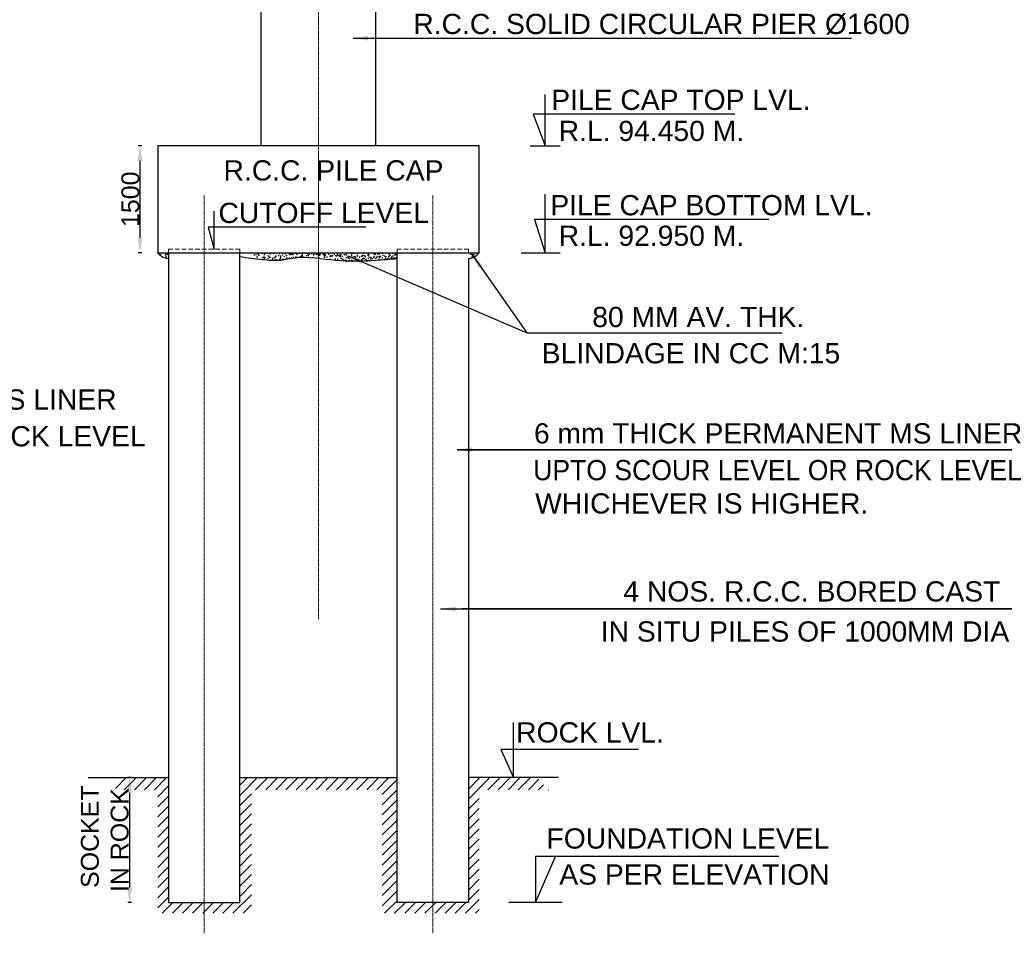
# Model space of a CAD drawing. Header units: inches. Extents: x 4599583 to 15517275, y 2817812 to 28133222499.
# Tile 41 of 95: x 4930427 to 4985551, y 28133069684 to 28133120857. Entities that reach past the tile are written whole.
import ezdxf

# ---------------------------------------------------------------- set-up
doc = ezdxf.new("R2010")
doc.units = ezdxf.units.IN
doc.header["$MEASUREMENT"] = 0
doc.linetypes.add('CENTER', pattern=[2, 1.25, -0.25, 0.25, -0.25])
doc.linetypes.add('HIDDEN', pattern=[0.375, 0.25, -0.125])
for name, color, linetype, lineweight in [('BSTR', 62, 'Continuous', 13), ('CEN', 3, 'CENTER', 13), ('STEEL', 12, 'Continuous', 35), ('STR', 7, 'Continuous', 25), ('SYM', 8, 'Continuous', 5)]:
    doc.layers.add(name, color=color, linetype=linetype, lineweight=lineweight)
doc.layers.add('CENTER', color=3, linetype='CENTER')
doc.layers.add('text', color=7, linetype='Continuous')
doc.styles.add('ROMANS', font='arial.ttf')
doc.dimstyles.new('ROMANS', dxfattribs={"dimtxt": 1000, "dimasz": 850, "dimexe": 100, "dimexo": 100, "dimgap": 25, "dimtad": 1, "dimdec": 0, "dimzin": 9, "dimdsep": 46, "dimtxsty": 'ROMANS', "dimcen": 325, "dimclrd": 4, "dimclre": 4, "dimclrt": 6, "dimadec": 0, "dimazin": 0, "dimtfac": 1, "dimtdec": 0, "dimtmove": 0, "dimatfit": 3, "dimfxl": 1, "dimtolj": 1, "dimtzin": 9, "dimarcsym": 0})
pattern_1 = [(50, (7589444.3, 28133395156.48), (430.351806, -37.650904), [44.99955, -494.99505]), (355, (7589444.3, 28133395156.5), (-83.24997, 451.31077), [35.99964, -395.99604]), (100.4514, (7589480.15, 28133395153.34), (347.10216, 413.65959), [38.24373, -420.68106]), (46.1842, (7589444.3, 28133395276.5), (640.33823, -99.31042), [67.49932, -742.49257]), (96.6356, (7589497.65, 28133395268.2), (560.79202, 584.46488), [57.3656, -631.02149]), (351.1842, (7589444.3, 28133395276.5), (560.79156, 584.46532), [53.99946, -593.99406]), (21, (7589504.3, 28133395246.48), (358.14065, -241.56892), [44.99955, -494.99505]), (326, (7589504.3, 28133395246.48), (145.98774, 435.085676), [35.99964, -395.99604]), (71.4514, (7589534.13, 28133395226.35), (504.128536, 193.51636), [38.24373, -420.68106]), (37.5, (7589444.29, 28133395156.48), (7.29584, 199.734315), [0, -391.196088, 0, -401.99598, 0, -397.496025]), (7.5, (7589444.29, 28133395156.48), (157.840144, 236.64466), [0, -229.197708, 0, -382.196178, 0, -151.498485]), (327.5, (7589310.49, 28133395156.48), (320.290259, -13.532788), [0, -149.9985, 0, -467.99532, 0, -620.99379]), (317.5, (7589250.5, 28133395156.48), (349.908202, 60.06239), [0, -194.99805, 0, -310.796892, 0, -440.99559])]
pattern_2 = [(45, (4558932.4, 28132765431.66), (-282.83988, 282.83988), [])]

# ---------------------------------------------------------------- blocks, each defined once
blk = doc.blocks.new('*D31')
at = {"layer": 'Defpoints', "color": 0, "transparency": 16777216}
for p in [(4937164, 28133113799), (4938154, 28133113799), (4938154, 28133107799)]:
    blk.add_point(p, dxfattribs=at)
at = {"layer": 'STR', "color": 4, "lineweight": -2, "transparency": 16777216}
for p, q in [((4937264, 28133113799), (4937064, 28133113799)), ((4937164, 28133108649), (4937164, 28133112949)), ((4937264, 28133107799), (4937064, 28133107799))]:
    blk.add_line(p, q, dxfattribs=at)
at = {"layer": 'STR', "color": 4, "transparency": 16777216}
for points in [[(4937022, 28133112949), (4937306, 28133112949), (4937164, 28133113799)], [(4937022, 28133108649), (4937306, 28133108649), (4937164, 28133107799)]]:
    blk.add_solid(points, dxfattribs=at)
at = {"layer": 'STR', "color": 6, "transparency": 16777216, "insert": (4936628, 28133110799), "char_height": 1000, "attachment_point": 5, "rotation": 90, "style": 'ROMANS'}
blk.add_mtext('\\A1;1500', dxfattribs=at)
blk = doc.blocks.new('*D38')
at = {"layer": 'Defpoints', "color": 0, "transparency": 16777216}
for p in [(4938754, 28133078404), (4936580, 28133071404), (4938754, 28133071404)]:
    blk.add_point(p, dxfattribs=at)
at = {"layer": 'STR', "color": 4, "lineweight": -2, "transparency": 16777216}
for p, q in [((4936680, 28133078404), (4936480, 28133078404)), ((4936580, 28133077554), (4936580, 28133072254)), ((4936680, 28133071404), (4936480, 28133071404))]:
    blk.add_line(p, q, dxfattribs=at)
at = {"layer": 'STR', "color": 4, "transparency": 16777216}
for points in [[(4936438, 28133077554), (4936722, 28133077554), (4936580, 28133078404)], [(4936438, 28133072254), (4936722, 28133072254), (4936580, 28133071404)]]:
    blk.add_solid(points, dxfattribs=at)
at = {"layer": 'STR', "color": 6, "transparency": 16777216, "insert": (4935195, 28133074904), "char_height": 1000, "attachment_point": 5, "rotation": 90, "style": 'ROMANS'}
blk.add_mtext('\\A1; SOCKET \\PIN ROCK', dxfattribs=at)
blk = doc.blocks.new('*D116')
at = {"layer": 'Defpoints', "color": 0, "transparency": 16777216}
for p in [(4937164, 28133113799), (4938154, 28133113799), (4938154, 28133107799)]:
    blk.add_point(p, dxfattribs=at)
at = {"layer": 'STR', "color": 4, "lineweight": -2, "transparency": 16777216}
for p, q in [((4937264, 28133113799), (4937064, 28133113799)), ((4937164, 28133108649), (4937164, 28133112949)), ((4937264, 28133107799), (4937064, 28133107799))]:
    blk.add_line(p, q, dxfattribs=at)
at = {"layer": 'STR', "color": 4, "transparency": 16777216}
for points in [[(4937022, 28133112949), (4937306, 28133112949), (4937164, 28133113799)], [(4937022, 28133108649), (4937306, 28133108649), (4937164, 28133107799)]]:
    blk.add_solid(points, dxfattribs=at)
at = {"layer": 'STR', "color": 6, "transparency": 16777216, "insert": (4936628, 28133110799), "char_height": 1000, "attachment_point": 5, "rotation": 90, "style": 'ROMANS'}
blk.add_mtext('\\A1;1500', dxfattribs=at)
blk = doc.blocks.new('*D128')
at = {"layer": 'Defpoints', "color": 0, "transparency": 16777216}
for p in [(4938754, 28133078404), (4936580, 28133071404), (4938754, 28133071404)]:
    blk.add_point(p, dxfattribs=at)
at = {"layer": 'STR', "color": 4, "lineweight": -2, "transparency": 16777216}
for p, q in [((4936680, 28133078404), (4936480, 28133078404)), ((4936580, 28133077554), (4936580, 28133072254)), ((4936680, 28133071404), (4936480, 28133071404))]:
    blk.add_line(p, q, dxfattribs=at)
at = {"layer": 'STR', "color": 4, "transparency": 16777216}
for points in [[(4936438, 28133077554), (4936722, 28133077554), (4936580, 28133078404)], [(4936438, 28133072254), (4936722, 28133072254), (4936580, 28133071404)]]:
    blk.add_solid(points, dxfattribs=at)
at = {"layer": 'STR', "color": 6, "transparency": 16777216, "insert": (4935195, 28133074904), "char_height": 1000, "attachment_point": 5, "rotation": 90, "style": 'ROMANS'}
blk.add_mtext('\\A1; SOCKET \\PIN ROCK', dxfattribs=at)
blk = doc.blocks.new('*D166')
at = {"layer": 'Defpoints', "color": 0, "transparency": 16777216}
for p in [(4937164, 28133113799), (4938154, 28133113799), (4938154, 28133107799)]:
    blk.add_point(p, dxfattribs=at)
at = {"layer": 'STR', "color": 4, "lineweight": -2, "transparency": 16777216}
for p, q in [((4937264, 28133113799), (4937064, 28133113799)), ((4937164, 28133108649), (4937164, 28133112949)), ((4937264, 28133107799), (4937064, 28133107799))]:
    blk.add_line(p, q, dxfattribs=at)
at = {"layer": 'STR', "color": 4, "transparency": 16777216}
for points in [[(4937022, 28133112949), (4937306, 28133112949), (4937164, 28133113799)], [(4937022, 28133108649), (4937306, 28133108649), (4937164, 28133107799)]]:
    blk.add_solid(points, dxfattribs=at)
at = {"layer": 'STR', "color": 6, "transparency": 16777216, "insert": (4936628, 28133110799), "char_height": 1000, "attachment_point": 5, "rotation": 90, "style": 'ROMANS'}
blk.add_mtext('\\A1;1500', dxfattribs=at)
blk = doc.blocks.new('*D173')
at = {"layer": 'Defpoints', "color": 0, "transparency": 16777216}
for p in [(4938754, 28133078404), (4936580, 28133071404), (4938754, 28133071404)]:
    blk.add_point(p, dxfattribs=at)
at = {"layer": 'STR', "color": 4, "lineweight": -2, "transparency": 16777216}
for p, q in [((4936680, 28133078404), (4936480, 28133078404)), ((4936580, 28133077554), (4936580, 28133072254)), ((4936680, 28133071404), (4936480, 28133071404))]:
    blk.add_line(p, q, dxfattribs=at)
at = {"layer": 'STR', "color": 4, "transparency": 16777216}
for points in [[(4936438, 28133077554), (4936722, 28133077554), (4936580, 28133078404)], [(4936438, 28133072254), (4936722, 28133072254), (4936580, 28133071404)]]:
    blk.add_solid(points, dxfattribs=at)
at = {"layer": 'STR', "color": 6, "transparency": 16777216, "insert": (4935195, 28133074904), "char_height": 1000, "attachment_point": 5, "rotation": 90, "style": 'ROMANS'}
blk.add_mtext('\\A1; SOCKET \\PIN ROCK', dxfattribs=at)

msp = doc.modelspace()

# ---------------------------------------------------------------- hatches: boundary and pattern name
at = {"layer": 'STEEL', "lineweight": 25}
h = msp.add_hatch(dxfattribs=at)
h.set_pattern_fill('AR-CONC', color=256, scale=59.9994, style=0)
h.set_pattern_definition(pattern_1)
h.paths.add_polyline_path([(4938753.787, 28133107798.695), (4938153.793, 28133107798.695, 0.197566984), (4938753.787, 28133107478.698)])
h = msp.add_hatch(dxfattribs=at)
h.set_pattern_fill('AR-CONC', color=256, scale=59.9994, style=0)
h.set_pattern_definition(pattern_1)
h.paths.add_polyline_path([(4938753.787, 28133107798.695), (4938153.793, 28133107798.695, 0.197566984), (4938753.787, 28133107478.698)])
h = msp.add_hatch(dxfattribs=at)
h.set_pattern_fill('AR-CONC', color=256, scale=59.9994, style=0)
h.set_pattern_definition(pattern_1)
h.paths.add_polyline_path([(4938753.787, 28133107798.695), (4938153.793, 28133107798.695, 0.197566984), (4938753.787, 28133107478.698)])
h = msp.add_hatch(dxfattribs=at)
h.set_pattern_fill('AR-CONC', color=256, scale=59.9994, style=0)
h.set_pattern_definition(pattern_1)
edge = h.paths.add_edge_path()
edge.add_line((4947153.703, 28133107798.695), (4943553.739, 28133107798.695))
edge.add_line((4943553.739, 28133107798.695), (4943553.739, 28133107584.541))
edge.add_spline(control_points=[(4943553.739, 28133107584.541), (4943704.05, 28133107526.696), (4944169.785, 28133107347.822), (4944962.489, 28133107350.453), (4945993.011, 28133107590.583), (4946707.639, 28133107552.377), (4947153.703, 28133107505.233)], knot_values=[0.674050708, 0.674050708, 0.674050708, 0.674050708, 120.996110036, 373.42191176, 577.886559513, 911.963916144, 911.963916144, 911.963916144, 911.963916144], degree=3, periodic=0)
edge.add_line((4947153.703, 28133107505.233), (4947153.703, 28133107798.695))
edge = h.paths.add_edge_path()
edge.add_spline(control_points=[(4947153.703, 28133107505.233), (4947470.469, 28133107471.754), (4948544.222, 28133107318.864), (4949760.285, 28133107243.938), (4950623.053, 28133107447.831), (4951057.415, 28133107440.472)], knot_values=[911.963916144, 911.963916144, 911.963916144, 911.963916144, 1149.204394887, 1712.636086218, 1813.149954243, 1813.149954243, 1813.149954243, 1813.149954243], degree=3, periodic=0)
edge.add_line((4951553.659, 28133107478.698), (4951553.659, 28133107798.695))
edge.add_line((4951553.659, 28133107798.695), (4947153.703, 28133107798.695))
edge.add_line((4947153.703, 28133107798.695), (4947153.703, 28133107505.233))
h = msp.add_hatch(dxfattribs=at)
h.set_pattern_fill('AR-CONC', color=256, scale=59.9994, style=0)
h.set_pattern_definition(pattern_1)
edge = h.paths.add_edge_path()
edge.add_line((4947153.703, 28133107798.695), (4943553.739, 28133107798.695))
edge.add_line((4943553.739, 28133107798.695), (4943553.739, 28133107584.541))
edge.add_spline(control_points=[(4943553.739, 28133107584.541), (4943704.05, 28133107526.696), (4944169.785, 28133107347.822), (4944962.489, 28133107350.453), (4945993.011, 28133107590.583), (4946707.639, 28133107552.377), (4947153.703, 28133107505.233)], knot_values=[0.674050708, 0.674050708, 0.674050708, 0.674050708, 120.996110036, 373.42191176, 577.886559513, 911.963916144, 911.963916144, 911.963916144, 911.963916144], degree=3, periodic=0)
edge.add_line((4947153.703, 28133107505.233), (4947153.703, 28133107798.695))
edge = h.paths.add_edge_path()
edge.add_spline(control_points=[(4947153.703, 28133107505.233), (4947470.469, 28133107471.754), (4948544.222, 28133107318.864), (4949760.285, 28133107243.938), (4950623.053, 28133107447.831), (4951057.415, 28133107440.472)], knot_values=[911.963916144, 911.963916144, 911.963916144, 911.963916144, 1149.204394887, 1712.636086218, 1813.149954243, 1813.149954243, 1813.149954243, 1813.149954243], degree=3, periodic=0)
edge.add_line((4951553.659, 28133107478.698), (4951553.659, 28133107798.695))
edge.add_line((4951553.659, 28133107798.695), (4947153.703, 28133107798.695))
edge.add_line((4947153.703, 28133107798.695), (4947153.703, 28133107505.233))
h = msp.add_hatch(dxfattribs=at)
h.set_pattern_fill('AR-CONC', color=256, scale=59.9994, style=0)
h.set_pattern_definition(pattern_1)
edge = h.paths.add_edge_path()
edge.add_line((4947153.703, 28133107798.695), (4943553.739, 28133107798.695))
edge.add_line((4943553.739, 28133107798.695), (4943553.739, 28133107584.541))
edge.add_spline(control_points=[(4943553.739, 28133107584.541), (4943704.05, 28133107526.696), (4944169.785, 28133107347.822), (4944962.489, 28133107350.453), (4945993.011, 28133107590.583), (4946707.639, 28133107552.377), (4947153.703, 28133107505.233)], knot_values=[0.674050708, 0.674050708, 0.674050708, 0.674050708, 120.996110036, 373.42191176, 577.886559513, 911.963916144, 911.963916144, 911.963916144, 911.963916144], degree=3, periodic=0)
edge.add_line((4947153.703, 28133107505.233), (4947153.703, 28133107798.695))
edge = h.paths.add_edge_path()
edge.add_spline(control_points=[(4947153.703, 28133107505.233), (4947470.469, 28133107471.754), (4948544.222, 28133107318.864), (4949760.285, 28133107243.938), (4950623.053, 28133107447.831), (4951057.415, 28133107440.472)], knot_values=[911.963916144, 911.963916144, 911.963916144, 911.963916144, 1149.204394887, 1712.636086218, 1813.149954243, 1813.149954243, 1813.149954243, 1813.149954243], degree=3, periodic=0)
edge.add_line((4951553.659, 28133107478.698), (4951553.659, 28133107798.695))
edge.add_line((4951553.659, 28133107798.695), (4947153.703, 28133107798.695))
edge.add_line((4947153.703, 28133107798.695), (4947153.703, 28133107505.233))
h = msp.add_hatch(dxfattribs=at)
h.set_pattern_fill('AR-CONC', color=256, scale=59.9994, style=0)
h.set_pattern_definition(pattern_1)
h.paths.add_polyline_path([(4955553.619, 28133107798.695), (4956153.613, 28133107798.695, -0.197566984), (4955553.619, 28133107478.698)])
h = msp.add_hatch(dxfattribs=at)
h.set_pattern_fill('AR-CONC', color=256, scale=59.9994, style=0)
h.set_pattern_definition(pattern_1)
h.paths.add_polyline_path([(4955553.619, 28133107798.695), (4956153.613, 28133107798.695, -0.197566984), (4955553.619, 28133107478.698)])
h = msp.add_hatch(dxfattribs=at)
h.set_pattern_fill('AR-CONC', color=256, scale=59.9994, style=0)
h.set_pattern_definition(pattern_1)
h.paths.add_polyline_path([(4955553.619, 28133107798.695), (4956153.613, 28133107798.695, -0.197566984), (4955553.619, 28133107478.698)])
at = {"layer": 'SYM'}
h = msp.add_hatch(dxfattribs=at)
h.set_pattern_fill('ANSI31', color=256, scale=3199.968, style=0)
h.set_pattern_definition(pattern_2)
h.paths.add_polyline_path([(4938753.787, 28133071404.058), (4938753.787, 28133078403.988), (4935787.26, 28133078403.988), (4935787.26, 28133077727.341), (4938153.793, 28133077727.341), (4938153.793, 28133070804.064), (4941153.763, 28133070804.064), (4941153.763, 28133071404.058)])
h.paths.add_polyline_path([(4956153.613, 28133070804.064), (4956153.613, 28133077727.341), (4960242.469, 28133077727.341), (4960242.469, 28133077403.998), (4959427.757, 28133078403.988), (4955553.619, 28133078403.988), (4955553.619, 28133071404.058), (4953153.643, 28133071404.058), (4953153.643, 28133070804.064)])
h = msp.add_hatch(dxfattribs=at)
h.set_pattern_fill('ANSI31', color=256, scale=3199.968, style=0)
h.set_pattern_definition(pattern_2)
h.paths.add_polyline_path([(4938753.787, 28133071404.058), (4938753.787, 28133078403.988), (4935787.26, 28133078403.988), (4935787.26, 28133077727.341), (4938153.793, 28133077727.341), (4938153.793, 28133070804.064), (4941153.763, 28133070804.064), (4941153.763, 28133071404.058)])
h.paths.add_polyline_path([(4956153.613, 28133070804.064), (4956153.613, 28133077727.341), (4960242.469, 28133077727.341), (4960242.469, 28133077403.998), (4959427.757, 28133078403.988), (4955553.619, 28133078403.988), (4955553.619, 28133071404.058), (4953153.643, 28133071404.058), (4953153.643, 28133070804.064)])
h = msp.add_hatch(dxfattribs=at)
h.set_pattern_fill('ANSI31', color=256, scale=3199.968, style=0)
h.set_pattern_definition(pattern_2)
h.paths.add_polyline_path([(4938753.787, 28133071404.058), (4938753.787, 28133078403.988), (4935787.26, 28133078403.988), (4935787.26, 28133077727.341), (4938153.793, 28133077727.341), (4938153.793, 28133070804.064), (4941153.763, 28133070804.064), (4941153.763, 28133071404.058)])
h.paths.add_polyline_path([(4956153.613, 28133070804.064), (4956153.613, 28133077727.341), (4960242.469, 28133077727.341), (4960242.469, 28133077403.998), (4959427.757, 28133078403.988), (4955553.619, 28133078403.988), (4955553.619, 28133071404.058), (4953153.643, 28133071404.058), (4953153.643, 28133070804.064)])
h = msp.add_hatch(dxfattribs=at)
h.set_pattern_fill('ANSI31', color=256, scale=3199.968, style=0)
h.set_pattern_definition(pattern_2)
h.paths.add_polyline_path([(4942753.747, 28133078403.988), (4942753.747, 28133071404.058), (4941153.763, 28133071404.058), (4941153.763, 28133070804.064), (4943412.886, 28133070804.064), (4943412.886, 28133077727.341), (4950715.643, 28133077727.341), (4950715.643, 28133070804.064), (4953153.643, 28133070804.064), (4953153.643, 28133071404.058), (4951553.659, 28133071404.058), (4951553.659, 28133078403.988)])
h = msp.add_hatch(dxfattribs=at)
h.set_pattern_fill('ANSI31', color=256, scale=3199.968, style=0)
h.set_pattern_definition(pattern_2)
h.paths.add_polyline_path([(4942753.747, 28133078403.988), (4942753.747, 28133071404.058), (4941153.763, 28133071404.058), (4941153.763, 28133070804.064), (4943412.886, 28133070804.064), (4943412.886, 28133077727.341), (4950715.643, 28133077727.341), (4950715.643, 28133070804.064), (4953153.643, 28133070804.064), (4953153.643, 28133071404.058), (4951553.659, 28133071404.058), (4951553.659, 28133078403.988)])
h = msp.add_hatch(dxfattribs=at)
h.set_pattern_fill('ANSI31', color=256, scale=3199.968, style=0)
h.set_pattern_definition(pattern_2)
h.paths.add_polyline_path([(4942753.747, 28133078403.988), (4942753.747, 28133071404.058), (4941153.763, 28133071404.058), (4941153.763, 28133070804.064), (4943412.886, 28133070804.064), (4943412.886, 28133077727.341), (4950715.643, 28133077727.341), (4950715.643, 28133070804.064), (4953153.643, 28133070804.064), (4953153.643, 28133071404.058), (4951553.659, 28133071404.058), (4951553.659, 28133078403.988)])

# ---------------------------------------------------------------- linework, layer by layer
for p, q in [((4934264.275, 28133078403.988), (4938753.787, 28133078403.988)), ((4934264.275, 28133078403.988), (4938753.787, 28133078403.988)), ((4934264.275, 28133078403.988), (4938753.787, 28133078403.988)), ((4960242.469, 28133078403.988), (4955553.619, 28133078403.988)), ((4960242.469, 28133078403.988), (4955553.619, 28133078403.988)), ((4960242.469, 28133078403.988), (4955553.619, 28133078403.988))]:
    msp.add_line(p, q)
at = {"layer": 'BSTR', "linetype": 'HIDDEN', "ltscale": 1000}
for points in [[(4938753.787, 28133107998.693), (4942753.747, 28133107998.693), (4942753.747, 28133107798.695), (4938753.787, 28133107798.695)], [(4938753.787, 28133107998.693), (4942753.747, 28133107998.693), (4942753.747, 28133107798.695), (4938753.787, 28133107798.695)], [(4938753.787, 28133107998.693), (4942753.747, 28133107998.693), (4942753.747, 28133107798.695), (4938753.787, 28133107798.695)], [(4955553.619, 28133107998.693), (4951553.659, 28133107998.693), (4951553.659, 28133107798.695), (4955553.619, 28133107798.695)], [(4955553.619, 28133107998.693), (4951553.659, 28133107998.693), (4951553.659, 28133107798.695), (4955553.619, 28133107798.695)], [(4955553.619, 28133107998.693), (4951553.659, 28133107998.693), (4951553.659, 28133107798.695), (4955553.619, 28133107798.695)]]:
    msp.add_lwpolyline(points, close=True, dxfattribs=at)
at = {"layer": 'CEN', "ltscale": 40}
for p, q in [((4947153.703, 28133087288.449), (4947153.703, 28133150946.286)), ((4947153.703, 28133087288.449), (4947153.703, 28133150946.286)), ((4947153.703, 28133087288.449), (4947153.703, 28133150946.286)), ((4940753.767, 28133069684.242), (4940753.767, 28133111032.472)), ((4940753.767, 28133069684.242), (4940753.767, 28133111032.472)), ((4940753.767, 28133069684.242), (4940753.767, 28133111032.472)), ((4953553.639, 28133069684.242), (4953553.639, 28133111032.472)), ((4953553.639, 28133069684.242), (4953553.639, 28133111032.472)), ((4953553.639, 28133069684.242), (4953553.639, 28133111032.472))]:
    msp.add_line(p, q, dxfattribs=at)
at = {"layer": 'STEEL', "lineweight": 25}
for centre, start, end in [((4938842.906, 28133108368.29), 219.5758978, 264.2791652), ((4938842.906, 28133108368.29), 219.5758978, 264.2791652), ((4938842.906, 28133108368.29), 219.5758978, 264.2791652), ((4955464.499, 28133108368.29), 275.7208348, 320.4241022), ((4955464.499, 28133108368.29), 275.7208348, 320.4241022), ((4955464.499, 28133108368.29), 275.7208348, 320.4241022)]:
    msp.add_arc(centre, 894.045, start, end, dxfattribs=at)
msp.add_spline([(4942751.22, 28133107585.513), (4944009.537, 28133107430.031), (4945018.528, 28133107392.375), (4945826.015, 28133107522.16), (4948107.365, 28133107388.729), (4950361.066, 28133107392.035), (4951553.659, 28133107478.698)], degree=3, dxfattribs=at)
msp.add_spline([(4942751.22, 28133107585.513), (4944009.537, 28133107430.031), (4945018.528, 28133107392.375), (4945826.015, 28133107522.16), (4948107.365, 28133107388.729), (4950361.066, 28133107392.035), (4951553.659, 28133107478.698)], degree=3, dxfattribs=at)
msp.add_spline([(4942751.22, 28133107585.513), (4944009.537, 28133107430.031), (4945018.528, 28133107392.375), (4945826.015, 28133107522.16), (4948107.365, 28133107388.729), (4950361.066, 28133107392.035), (4951553.659, 28133107478.698)], degree=3, dxfattribs=at)
at = {"layer": 'STR'}
for p, q in [((4942753.747, 28133078403.988), (4951553.659, 28133078403.988)), ((4942753.747, 28133078403.988), (4951553.659, 28133078403.988)), ((4942753.747, 28133078403.988), (4951553.659, 28133078403.988)), ((4960587.137, 28133078403.988), (4959427.757, 28133078403.988)), ((4960587.137, 28133078403.988), (4959427.757, 28133078403.988)), ((4960587.137, 28133078403.988), (4959427.757, 28133078403.988))]:
    msp.add_line(p, q, dxfattribs=at)
msp.add_lwpolyline([(4943953.735, 28133128268.313), (4950353.671, 28133128268.313), (4950353.671, 28133113798.623), (4943953.735, 28133113798.623)], close=True, dxfattribs=at)
msp.add_lwpolyline([(4943953.735, 28133128268.313), (4950353.671, 28133128268.313), (4950353.671, 28133113798.623), (4943953.735, 28133113798.623)], close=True, dxfattribs=at)
msp.add_lwpolyline([(4943953.735, 28133128268.313), (4950353.671, 28133128268.313), (4950353.671, 28133113798.623), (4943953.735, 28133113798.623)], close=True, dxfattribs=at)
at = {"layer": 'STR', "ltscale": 1000}
msp.add_lwpolyline([(4956153.613, 28133113798.623), (4938153.793, 28133113798.623), (4938153.793, 28133107798.695), (4956153.613, 28133107798.695)], close=True, dxfattribs=at)
msp.add_lwpolyline([(4956153.613, 28133113798.623), (4938153.793, 28133113798.623), (4938153.793, 28133107798.695), (4956153.613, 28133107798.695)], close=True, dxfattribs=at)
msp.add_lwpolyline([(4956153.613, 28133113798.623), (4938153.793, 28133113798.623), (4938153.793, 28133107798.695), (4956153.613, 28133107798.695)], close=True, dxfattribs=at)
at = {"layer": 'STR'}
for points in [[(4938753.787, 28133107798.695), (4938753.787, 28133071404.058), (4942753.747, 28133071404.058), (4942753.747, 28133107798.695)], [(4938753.787, 28133107798.695), (4938753.787, 28133071404.058), (4942753.747, 28133071404.058), (4942753.747, 28133107798.695)], [(4938753.787, 28133107798.695), (4938753.787, 28133071404.058), (4942753.747, 28133071404.058), (4942753.747, 28133107798.695)], [(4955553.619, 28133107478.698), (4955553.619, 28133071404.058), (4951553.659, 28133071404.058), (4951553.659, 28133107798.695)], [(4955553.619, 28133107478.698), (4955553.619, 28133071404.058), (4951553.659, 28133071404.058), (4951553.659, 28133107798.695)], [(4955553.619, 28133107478.698), (4955553.619, 28133071404.058), (4951553.659, 28133071404.058), (4951553.659, 28133107798.695)]]:
    msp.add_lwpolyline(points, dxfattribs=at)
at = {"layer": 'text', "linetype": 'ByBlock'}
for p, q in [((4959011.54, 28133113798.622), (4960679.383, 28133113798.622)), ((4959011.54, 28133113798.622), (4960679.383, 28133113798.622)), ((4959011.54, 28133113798.622), (4960679.383, 28133113798.622)), ((4958494.546, 28133107798.695), (4960679.383, 28133107798.695)), ((4958494.546, 28133107798.695), (4960679.383, 28133107798.695)), ((4958494.546, 28133107798.695), (4960679.383, 28133107798.695))]:
    msp.add_line(p, q, dxfattribs=at)
at = {"layer": 'text', "ltscale": 200}
for p, q in [((4959309.257, 28133073994.301), (4959309.257, 28133071404.058)), ((4959309.257, 28133071404.058), (4960430.117, 28133073994.301)), ((4972931.66, 28133073994.301), (4959309.257, 28133073994.301)), ((4959309.257, 28133073994.301), (4959309.257, 28133071404.058)), ((4959309.257, 28133071404.058), (4960430.117, 28133073994.301)), ((4972931.66, 28133073994.301), (4959309.257, 28133073994.301)), ((4959309.257, 28133073994.301), (4959309.257, 28133071404.058)), ((4959309.257, 28133071404.058), (4960430.117, 28133073994.301)), ((4972931.66, 28133073994.301), (4959309.257, 28133073994.301)), ((4960798.575, 28133071404.058), (4957819.939, 28133071404.058)), ((4960798.575, 28133071404.058), (4957819.939, 28133071404.058)), ((4960798.575, 28133071404.058), (4957819.939, 28133071404.058))]:
    msp.add_line(p, q, dxfattribs=at)
at = {"layer": 'text'}
for points in [[(4970466.392, 28133115568.62), (4959180.396, 28133115568.62), (4959845.462, 28133113798.622), (4959845.462, 28133116674.311)], [(4970466.392, 28133115568.62), (4959180.396, 28133115568.62), (4959845.462, 28133113798.622), (4959845.462, 28133116674.311)], [(4970466.392, 28133115568.62), (4959180.396, 28133115568.62), (4959845.462, 28133113798.622), (4959845.462, 28133116674.311)], [(4972366.53, 28133109665.286), (4959246.351, 28133109665.286), (4959845.462, 28133107782.858), (4959845.462, 28133111091.328)], [(4972366.53, 28133109665.286), (4959246.351, 28133109665.286), (4959845.462, 28133107782.858), (4959845.462, 28133111091.328)], [(4972366.53, 28133109665.286), (4959246.351, 28133109665.286), (4959845.462, 28133107782.858), (4959845.462, 28133111091.328)], [(4949798.098, 28133109236.969), (4940973.447, 28133109236.969), (4941322.545, 28133107998.693), (4941322.545, 28133110138.936)], [(4949798.098, 28133109236.969), (4940973.447, 28133109236.969), (4941322.545, 28133107998.693), (4941322.545, 28133110138.936)], [(4949798.098, 28133109236.969), (4940973.447, 28133109236.969), (4941322.545, 28133107998.693), (4941322.545, 28133110138.936)], [(4965078.797, 28133079981.181), (4957371.477, 28133079981.181), (4958076.349, 28133078403.988), (4958076.349, 28133081490.688)], [(4965078.797, 28133079981.181), (4957371.477, 28133079981.181), (4958076.349, 28133078403.988), (4958076.349, 28133081490.688)], [(4965078.797, 28133079981.181), (4957371.477, 28133079981.181), (4958076.349, 28133078403.988), (4958076.349, 28133081490.688)]]:
    msp.add_lwpolyline(points, dxfattribs=at)

# ---------------------------------------------------------------- texts
at = {"layer": 'text', "color": 6, "style": 'ROMANS'}
for s, p in [('R.C.C. SOLID CIRCULAR PIER %%C1600', (4952464.967, 28133120051.713)), ('R.C.C. SOLID CIRCULAR PIER %%C1600', (4952464.967, 28133120051.713)), ('R.C.C. SOLID CIRCULAR PIER %%C1600', (4952464.967, 28133120051.713)), ('PILE CAP TOP LVL.', (4960184.815, 28133115801.62)), ('PILE CAP TOP LVL.', (4960184.815, 28133115801.62)), ('PILE CAP TOP LVL.', (4960184.815, 28133115801.62)), ('R.L. 94.450 M.', (4960601.811, 28133114060.637)), ('R.L. 94.450 M.', (4960601.811, 28133114060.637)), ('R.L. 94.450 M.', (4960601.811, 28133114060.637)), ('R.C.C. PILE CAP', (4941837.987, 28133111848.582)), ('R.C.C. PILE CAP', (4941837.987, 28133111848.582)), ('R.C.C. PILE CAP', (4941837.987, 28133111848.582)), ('CUTOFF LEVEL', (4941554.83, 28133109467.987)), ('CUTOFF LEVEL', (4941554.83, 28133109467.987)), ('CUTOFF LEVEL', (4941554.83, 28133109467.987)), ('PILE CAP BOTTOM LVL.', (4960136.109, 28133109900.607)), ('PILE CAP BOTTOM LVL.', (4960136.109, 28133109900.607)), ('PILE CAP BOTTOM LVL.', (4960136.109, 28133109900.607)), ('R.L. 92.950 M.', (4960601.811, 28133108188.708)), ('R.L. 92.950 M.', (4960601.811, 28133108188.708)), ('R.L. 92.950 M.', (4960601.811, 28133108188.708)), ('80 MM AV. THK.', (4962481.038, 28133103640.263)), ('80 MM AV. THK.', (4962481.038, 28133103640.263)), ('80 MM AV. THK.', (4962481.038, 28133103640.263)), ('BLINDAGE IN CC M:15', (4959651.765, 28133101609.946)), ('BLINDAGE IN CC M:15', (4959651.765, 28133101609.946)), ('BLINDAGE IN CC M:15', (4959651.765, 28133101609.946)), ('6 mm THICK PERMANENT MS LINER', (4908411.039, 28133099014.917)), ('6 mm THICK PERMANENT MS LINER', (4908411.039, 28133099014.917)), ('6 mm THICK PERMANENT MS LINER', (4908411.039, 28133099014.917)), (' UPTO SCOUR LEVEL OR ROCK LEVEL', (4907917.998, 28133096957.522)), (' UPTO SCOUR LEVEL OR ROCK LEVEL', (4907917.998, 28133096957.522)), (' UPTO SCOUR LEVEL OR ROCK LEVEL', (4907917.998, 28133096957.522)), ('6 mm THICK PERMANENT MS LINER', (4959221.612, 28133097119.431)), ('6 mm THICK PERMANENT MS LINER', (4959221.612, 28133097119.431)), ('6 mm THICK PERMANENT MS LINER', (4959221.612, 28133097119.431)), (' UPTO SCOUR LEVEL OR ROCK LEVEL', (4958728.571, 28133095062.037)), (' UPTO SCOUR LEVEL OR ROCK LEVEL', (4958728.571, 28133095062.037)), (' UPTO SCOUR LEVEL OR ROCK LEVEL', (4958728.571, 28133095062.037)), ('WHICHEVER IS HIGHER. ', (4959285.071, 28133093195.537)), ('WHICHEVER IS HIGHER. ', (4959285.071, 28133093195.537)), ('WHICHEVER IS HIGHER. ', (4959285.071, 28133093195.537)), ('4 NOS. R.C.C. BORED CAST', (4964222.467, 28133088269.234)), ('4 NOS. R.C.C. BORED CAST', (4964222.467, 28133088269.234)), ('4 NOS. R.C.C. BORED CAST', (4964222.467, 28133088269.234)), ('IN SITU PILES OF 1000MM DIA ', (4962956.224, 28133086023.725)), ('IN SITU PILES OF 1000MM DIA ', (4962956.224, 28133086023.725)), ('IN SITU PILES OF 1000MM DIA ', (4962956.224, 28133086023.725)), ('ROCK LVL.', (4958222.473, 28133080371.921)), ('ROCK LVL.', (4958222.473, 28133080371.921)), ('ROCK LVL.', (4958222.473, 28133080371.921)), ('FOUNDATION LEVEL', (4959920.378, 28133074430.182)), ('FOUNDATION LEVEL', (4959920.378, 28133074430.182)), ('FOUNDATION LEVEL', (4959920.378, 28133074430.182)), ('AS PER ELEVATION', (4960636.407, 28133072411.215)), ('AS PER ELEVATION', (4960636.407, 28133072411.215)), ('AS PER ELEVATION', (4960636.407, 28133072411.215))]:
    msp.add_text(s, height=1133.322, dxfattribs=at).set_placement(p)

# ---------------------------------------------------------------- dimensions: what is measured, and where the dimension line sits
at = {"layer": 'STR', "color": 1}
for picture in ['*D31', '*D116', '*D166']:
    dim = msp.add_linear_dim(base=(4937163.926, 28133113798.623), p1=(4938153.793, 28133107798.695), p2=(4938153.793, 28133113798.623), angle=90, dimstyle='ROMANS', override={"dimlfac": 0.25, "dimtmove": 1, "dimfxl": 100, "dimfxlon": 1}, dxfattribs=at)
    dim.commit()
    dim.dimension.update_dxf_attribs({"geometry": picture, "text_midpoint": (4936628.353, 28133110798.659)})
for picture in ['*D38', '*D128', '*D173']:
    dim = msp.add_linear_dim(base=(4936579.88, 28133071404.058), p1=(4938753.787, 28133078403.988), p2=(4938753.787, 28133071404.058), angle=90, text=' SOCKET \\PIN ROCK', dimstyle='ROMANS', override={"dimlfac": 0.25, "dimfxl": 100, "dimfxlon": 1}, dxfattribs=at)
    dim.commit()
    dim.dimension.update_dxf_attribs({"geometry": picture, "text_midpoint": (4936579.88, 28133074904.023), "dimtype": 160})

# ---------------------------------------------------------------- leaders
at = {"layer": 'CENTER', "color": 0, "linetype": 'Continuous'}
for points in [[(4949099.958, 28133119823.43), (4976997.854, 28133119823.467)], [(4949099.958, 28133119823.43), (4976997.854, 28133119823.467)], [(4949099.958, 28133119823.43), (4976997.854, 28133119823.467)], [(4948809.136, 28133107633.443), (4958811.437, 28133103321.065), (4966209.962, 28133103321.065)], [(4948809.136, 28133107633.443), (4958811.437, 28133103321.065), (4966209.962, 28133103321.065)], [(4948809.136, 28133107633.443), (4958811.437, 28133103321.065), (4966209.962, 28133103321.065)], [(4955736.823, 28133107719.969), (4958811.437, 28133103321.065), (4973112.893, 28133103321.065)], [(4955736.823, 28133107719.969), (4958811.437, 28133103321.065), (4973112.893, 28133103321.065)], [(4955736.823, 28133107719.969), (4958811.437, 28133103321.065), (4973112.893, 28133103321.065)], [(4953990.782, 28133087850.683), (4997191.87, 28133087850.683)], [(4953990.782, 28133087850.683), (4997191.87, 28133087850.683)], [(4953990.782, 28133087850.683), (4997191.87, 28133087850.683)], [(4997191.87, 28133087850.683), (4955206.289, 28133087850.683)], [(4997191.87, 28133087850.683), (4955206.289, 28133087850.683)], [(4997191.87, 28133087850.683), (4955206.289, 28133087850.683)]]:
    msp.add_leader(points, dimstyle='ROMANS', override={"dimlfac": 0.333333, "dimfxl": 100, "dimfxlon": 1}, dxfattribs=at)
at = {"layer": 'STR', "color": 1}
for points in [[(4954921.88, 28133096767.846), (4995938.926, 28133096767.846)], [(4995938.926, 28133096767.846), (4954921.88, 28133096767.846)], [(4954921.88, 28133096767.846), (4995938.926, 28133096767.846)], [(4995938.926, 28133096767.846), (4954921.88, 28133096767.846)], [(4954921.88, 28133096767.846), (4995938.926, 28133096767.846)], [(4995938.926, 28133096767.846), (4954921.88, 28133096767.846)]]:
    msp.add_leader(points, dimstyle='ROMANS', override={"dimgap": 300, "dimtad": 0, "dimfxl": 100, "dimfxlon": 1}, dxfattribs=at)

doc.saveas('drawing.dxf')
